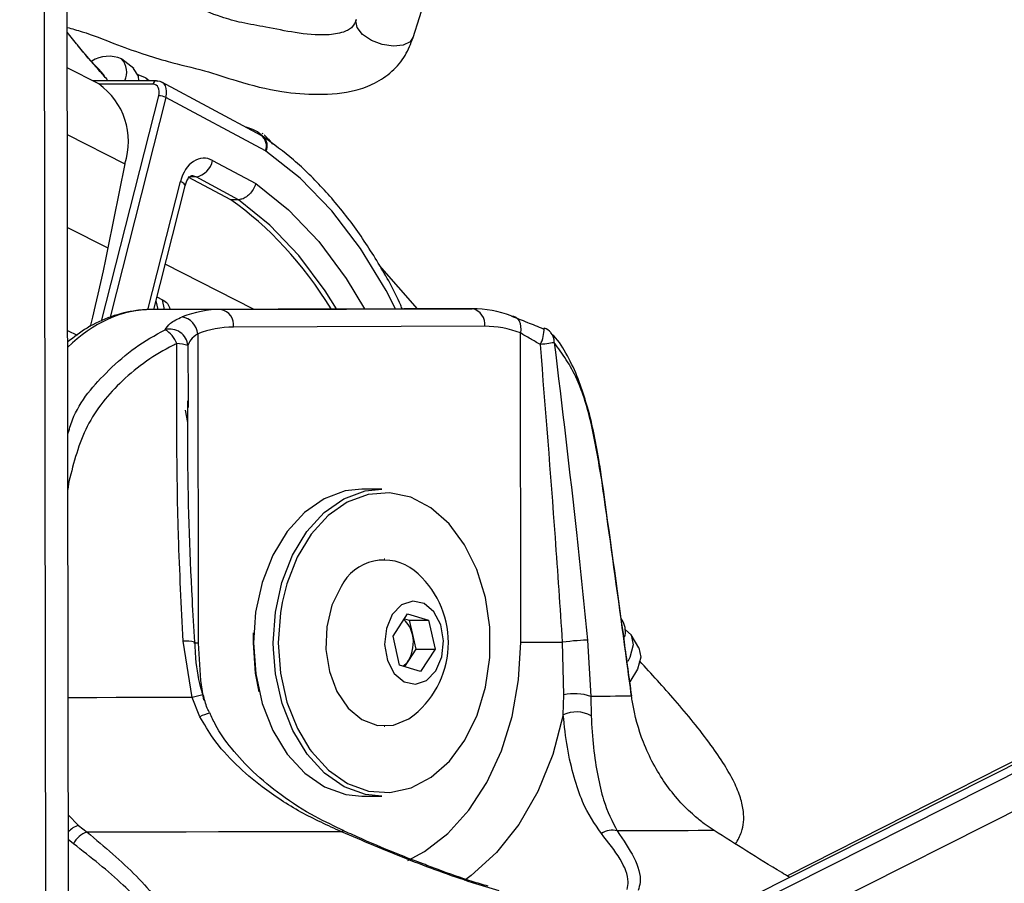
# Model space of a CAD drawing. Header units: millimetres. Extents: x 59675 to 443956, y 27057 to 412240.
# Tile 19 of 67: x 167905 to 170711, y 145523 to 147983. Entities that reach past the tile are written whole.
import ezdxf

# ---------------------------------------------------------------- set-up
doc = ezdxf.new("R2010")
doc.units = ezdxf.units.MM
doc.header["$LTSCALE"] = 50
doc.layers.add('COMPONENT_GEOMETRY', color=7, linetype='Continuous')
doc.styles.add('SLDTEXTSTYLE0', font='TXT', dxfattribs={"width": 0.75})
doc.dimstyles.new('SLDDIMSTYLE2', dxfattribs={"dimtxt": 2500, "dimasz": 165.1, "dimexe": 0, "dimexo": 0.0625, "dimgap": 625, "dimtad": 0, "dimtih": 1, "dimtoh": 1, "dimdec": 0, "dimrnd": 1e-09, "dimzin": 12, "dimdsep": 46, "dimtxsty": 'SLDTEXTSTYLE0', "dimsah": 1, "dimcen": 0.09, "dimadec": 0, "dimazin": 3, "dimtfac": 1, "dimtdec": 0, "dimtofl": 0, "dimtmove": 0, "dimatfit": 3, "dimfxl": 1, "dimfrac": 2, "dimtolj": 1, "dimtzin": 12, "dimarcsym": 0})

# ---------------------------------------------------------------- blocks, each defined once
blk = doc.blocks.new('_D_5')
at = {"layer": 'COMPONENT_GEOMETRY', "color": 7}
for p, q in [((239589.9, 151445.9), (257678.1, 151445.9)), ((257519.3, 151445.9), (257519.3, 99886.2)), ((252517.6, 99378.4), (251755.9, 99378.4)), ((251755.9, 99378.4), (251755.9, 95409.7)), ((262521.1, 99378.4), (263282.8, 99378.4)), ((263282.8, 99378.4), (263282.8, 95409.7)), ((251755.9, 95409.7), (252517.6, 95409.7)), ((263282.8, 95409.7), (262521.1, 95409.7)), ((257519.3, 40109.5), (257519.3, 91669.2)), ((98713.2, 40109.5), (257678.1, 40109.5))]:
    blk.add_line(p, q, dxfattribs=at)
for points in [[(257519.3, 151445.9), (257493.9, 151280.8), (257544.7, 151280.8)], [(257519.3, 40109.5), (257544.7, 40274.6), (257493.9, 40274.6)]]:
    blk.add_solid(points, dxfattribs=at)
at = {"layer": 'COMPONENT_GEOMETRY', "color": 7, "char_height": 2500, "attachment_point": 1, "style": 'SLDTEXTSTYLE0'}
for s, insert in [('7\'3.67"', (252517.6, 98632.3)), ('2227', (253824.9, 94891.9))]:
    blk.add_mtext(s, dxfattribs=dict(at, insert=insert))

msp = doc.modelspace()

# ---------------------------------------------------------------- linework, layer by layer
at = {"color": 7, "linetype": 'Continuous', "lineweight": 25}
for p, q in [((182838.83, 151961.06), (169993.39, 145486.86)), ((182758.41, 151961.8), (170092.54, 145544)), ((168043.95, 145262.33), (168035.23, 151725.21)), ((169026.1, 147931.86), (169079.14, 148100.3)), ((168040.36, 147947.44), (168040.34, 147960.64)), ((168067.36, 147913.77), (168040.32, 147947.48)), ((168230.24, 147843.35), (168196.12, 147870.24)), ((168130.33, 147799.69), (168040.46, 147845.32)), ((168294.88, 147808.88), (168112.24, 147808.88)), ((168273.97, 147808.88), (168264.36, 147816.45)), ((168593.5, 147653.19), (168309.75, 147805.21)), ((168605.25, 147609.11), (168321.86, 147760.93)), ((168599.7, 147649.4), (168593.5, 147653.19)), ((168598.51, 147657.19), (168595.62, 147658.83)), ((168601.45, 147654.49), (168618.55, 147637.17)), ((168626.71, 147628.48), (168613.73, 147643.26)), ((168204.39, 147572.54), (168156.11, 147332.69)), ((168454.9, 147581.8), (168577.67, 147516.03)), ((168407.63, 147535.05), (168385.3, 147534.33)), ((168506.27, 147469.6), (168385.3, 147534.33)), ((168528.85, 147470.11), (168407.63, 147535.05)), ((168286.99, 147157.49), (168376.41, 147509.78)), ((168528.85, 147470.11), (168506.27, 147469.6)), ((169038.81, 147159.41), (168930.38, 147282.84)), ((168296.14, 147193.55), (168312.35, 147185.32)), ((168999.85, 147159.41), (168283.94, 147157.48)), ((168478.71, 147157.48), (168283.94, 147157.48)), ((168333.76, 147157.62), (168333.56, 147158.57)), ((168478.71, 147157.48), (169194.61, 147159.41)), ((169194.61, 147159.41), (168999.85, 147159.41)), ((169230.03, 147109.41), (168514.13, 147107.48)), ((168412.49, 147088.09), (168413.67, 146207.21)), ((169332.91, 146209.68), (169331.73, 147090.56)), ((168385.3, 146897.11), (168385.43, 146877.93)), ((168936.93, 146645.95), (168880.36, 146645.95)), ((168945.06, 146445.95), (168944, 146445.95)), ((168969.03, 146226.91), (169010.24, 146290.95)), ((169001.11, 146276.76), (169014.92, 146272.49)), ((169010.24, 146290.95), (169070.07, 146272.49)), ((169014.92, 146272.49), (169070.07, 146272.49)), ((169014.92, 146272.49), (169024.22, 146231.24)), ((169070.07, 146272.49), (169088.68, 146189.99)), ((169624.77, 146267.95), (169619.05, 146277.51)), ((168396.83, 146052.19), (168370.84, 146212.37)), ((168571, 146207.64), (168571.63, 146236.13)), ((168987.63, 146144.4), (168969.03, 146226.91)), ((169024.22, 146231.24), (169033.53, 146189.99)), ((169455.36, 146059.6), (169452.15, 146209.87)), ((169522.89, 146215.47), (169532.09, 146055.24)), ((169669.32, 146193.35), (169647.04, 146230.65)), ((169033.53, 146189.99), (169012.92, 146157.96)), ((169033.53, 146189.99), (169088.68, 146189.99)), ((169088.68, 146189.99), (169047.46, 146125.94)), ((169012.92, 146157.96), (169001.45, 146140.14)), ((169047.46, 146125.94), (168987.63, 146144.4)), ((168418.7, 145997.48), (168396.83, 146052.19)), ((169454.08, 146003.18), (169455.36, 146059.6)), ((169532.09, 146055.24), (169533.33, 146000.48)), ((168944, 145970.95), (168945.06, 145970.95)), ((168880.36, 145770.95), (168936.93, 145770.95)), ((168072.81, 145688.02), (168097.27, 145668.6)), ((169883.76, 145673.41), (169855.62, 145692.82))]:
    msp.add_line(p, q, dxfattribs=at)
at = {"color": 8, "linetype": 'Continuous', "lineweight": 25}
for p, q in [((169895.89, 145304.98), (183097.48, 151958.69)), ((169911.99, 145421.07), (182887.07, 151960.62)), ((168045.06, 144426.49), (168035.23, 151725.21)), ((167980.94, 144306.59), (167971.37, 151409.81)), ((168040.35, 147947.45), (168040.33, 147960.64)), ((168284.89, 147798.95), (168131.77, 147798.95)), ((168138.31, 147124.04), (168301.28, 147766)), ((168321.86, 147760.93), (168163.15, 147135.7)), ((168040.71, 147655.64), (168204.39, 147572.54)), ((168596.87, 147651.32), (168582.43, 147663.43)), ((168270.52, 147156.57), (168363.31, 147522.09)), ((168041.07, 147391.1), (168156.11, 147332.69)), ((168571.55, 147158.26), (168319.65, 147286.15)), ((168293.28, 147182.3), (168298.39, 147157.52)), ((168318.07, 147157.58), (168312.35, 147185.32)), ((168041.46, 147097.93), (168068.66, 147084.13)), ((168384.18, 147054.66), (168385.3, 146897.11)), ((168384.36, 146835.94), (168377.2, 146870.7)), ((168042.04, 146668.22), (168045.31, 146667.71)), ((168045.31, 146667.71), (168042.08, 146644.76)), ((168627.86, 146189.65), (168627.57, 146207.62)), ((168043.33, 145718.37), (168072.81, 145688.02)), ((168058.13, 145635.89), (168043.42, 145647.61))]:
    msp.add_line(p, q, dxfattribs=at)
at = {"color": 8, "linetype": 'Continuous', "lineweight": 25, "flags": 128}
for points in [[(169025.08, 147932.24), (169018.01, 147919.87), (168998.08, 147909.81), (168969.97, 147907.08), (168938.12, 147911.93), (168907.33, 147923.78), (168882.21, 147940.68), (168866.77, 147960.16), (168863.11, 147979.23), (168864.97, 147982.49)], [(168975.56, 147159.34), (168949.04, 147211.19), (168876.42, 147331.08), (168794.38, 147438.16), (168704.07, 147530.96), (168606.72, 147608.21)], [(168376.41, 147509.78), (168376.5, 147510.24), (168375.78, 147512.79), (168373.27, 147515.69), (168369.06, 147518.82), (168363.31, 147522.09)], [(168577.67, 147516.03), (168671.06, 147441.04), (168757.32, 147350.58), (168835.18, 147245.98), (168887.41, 147159.1)], [(168807.51, 147158.89), (168775.42, 147210.62), (168700.88, 147311.06), (168618.28, 147397.99), (168528.85, 147470.11)], [(168652.76, 146322.99), (168647.78, 146293.71), (168641.71, 146207.64)], [(169011.31, 145588.45), (169058.72, 145613.69), (169125.41, 145664.97), (169185.22, 145731.06), (169236.53, 145810.19), (169277.93, 145900.17), (169308.28, 145998.56), (169326.79, 146102.68), (169332.91, 146209.68)], [(168413.67, 146207.21), (168403.22, 146207.18), (168400.83, 146207.17)], [(168413.67, 146207.21), (168420.08, 146100.24), (168428.56, 146044.31)], [(168641.71, 146207.64), (168648.02, 146121.6), (168666.44, 146039.11), (168696.22, 145963.56), (168731.91, 145903.84)], [(168396.83, 146052.19), (168343.41, 146052.09), (168289.44, 146051.99), (168234.97, 146051.9), (168180.03, 146051.8), (168124.69, 146051.71), (168068.96, 146051.62), (168042.87, 146051.58)], [(169454.08, 146003.18), (169424.12, 145889.89), (169381.66, 145784.88), (169327.82, 145690.89), (169263.99, 145610.36), (169191.85, 145545.39), (169172.27, 145531.48)]]:
    msp.add_lwpolyline(points, dxfattribs=at)
at = {"color": 7, "linetype": 'Continuous', "lineweight": 25, "flags": 128}
for points in [[(168244.97, 147808.88), (168243.5, 147822.13), (168229.23, 147844.11)], [(168271.65, 147808.88), (168263.3, 147817.26), (168242.48, 147825.67)], [(168294.88, 147808.88), (168296.6, 147808.68), (168298.63, 147807.91)], [(168582.43, 147663.43), (168569.6, 147670.26), (168550.33, 147676.32)], [(168156.11, 147332.69), (168149.4, 147299.91), (168142.47, 147267.11), (168135.32, 147234.29), (168127.96, 147201.46), (168120.38, 147168.63), (168112.58, 147135.78), (168105.92, 147108.45)], [(169305.54, 147138.84), (169312.27, 147137.92), (169318.38, 147135.17), (169323.64, 147130.71), (169327.86, 147124.7), (169330.87, 147117.38), (169332.54, 147109.03), (169332.83, 147099.98), (169331.73, 147090.56)], [(169397, 147102.69), (169399.12, 147104.24), (169399.65, 147104.2)], [(169428.31, 147062.93), (169425.53, 147062.47), (169421.98, 147061.92), (169417.73, 147061.28), (169412.84, 147060.58), (169407.41, 147059.83), (169401.53, 147059.03), (169395.29, 147058.2), (169388.82, 147057.36)], [(169563.51, 146671.79), (169564.22, 146672.72), (169564.29, 146673.25)], [(168880.36, 146645.95), (168832.93, 146640.78), (168772.37, 146618.43), (168716.22, 146579.29), (168666.8, 146524.97), (168626.11, 146457.7), (168595.84, 146380.21), (168577.21, 146295.7), (168571, 146207.62)], [(168627.57, 146207.62), (168633.78, 146295.7), (168652.41, 146380.21), (168682.68, 146457.7), (168723.37, 146524.97), (168772.79, 146579.29), (168828.94, 146618.43), (168889.5, 146640.78), (168936.93, 146645.95)], [(168731.91, 145903.84), (168736.15, 145898.04), (168784.59, 145845.22), (168839.55, 145807.28), (168898.79, 145785.75), (168959.89, 145781.54), (169020.33, 145794.8), (169077.65, 145824.99), (169129.49, 145870.89), (169173.74, 145930.6), (169208.59, 146001.69), (169232.59, 146081.24), (169244.79, 146166.01), (169244.68, 146252.51), (169232.26, 146337.2), (169208.02, 146416.62), (169172.99, 146487.52), (169128.58, 146547), (169076.61, 146592.62), (169019.21, 146622.5), (168958.74, 146635.44), (168897.66, 146630.89), (168838.48, 146609.05), (168783.61, 146570.81), (168735.32, 146517.74), (168695.57, 146452), (168665.98, 146376.29), (168652.76, 146322.99)], [(168820.86, 146368.31), (168794.97, 146314.99), (168780.21, 146253.78), (168777.68, 146189.19), (168787.56, 146126.04), (168809.12, 146069), (168840.76, 146022.3), (168880.14, 145989.41), (168924.33, 145972.76), (168970.07, 145973.6), (169013.94, 145991.84), (169029.39, 146003.06)], [(168966.75, 146288.38), (168949.85, 146248.69), (168944.98, 146202.87), (168952.87, 146157.9), (168972.33, 146120.63), (169000.4, 146096.72), (169032.8, 146089.83), (169064.6, 146100.99), (169090.95, 146128.52), (169107.85, 146168.21), (169112.73, 146214.03), (169104.83, 146259), (169085.37, 146296.27), (169057.31, 146320.17), (169024.91, 146327.07), (168993.11, 146315.9), (168966.75, 146288.38)], [(169631.09, 146245.06), (169647.09, 146230.57), (169652.95, 146202.47), (169643.35, 146166.45), (169637.73, 146155.08)], [(169332.91, 146209.68), (169345.2, 146209.71), (169359.01, 146209.74), (169373.99, 146209.77), (169389.74, 146209.8), (169405.84, 146209.82), (169421.89, 146209.84), (169437.46, 146209.86), (169452.15, 146209.87)], [(169522.89, 146215.47), (169518.04, 146215.49), (169511.29, 146215.27), (169502.94, 146214.79), (169493.38, 146214.1), (169483.04, 146213.21), (169472.4, 146212.18), (169461.95, 146211.05), (169452.15, 146209.87)], [(168587.61, 146068.69), (168577.31, 146121.6), (168571, 146207.64)], [(168571, 146207.62), (168577.46, 146119.56), (168596.3, 146035.15), (168626.79, 145957.84), (168667.65, 145890.78), (168717.22, 145836.73), (168773.47, 145797.89), (168834.1, 145775.87), (168880.36, 145770.95)], [(168936.93, 145770.95), (168890.67, 145775.87), (168830.04, 145797.89), (168773.78, 145836.73), (168724.22, 145890.78), (168683.35, 145957.84), (168652.87, 146035.15), (168634.03, 146119.56), (168627.86, 146189.65)], [(169669.32, 146193.35), (169669.36, 146193.27), (169674.89, 146166.76), (169665.82, 146132.78), (169643.91, 146096.64)], [(169648.61, 146055.99), (169639.58, 146055.9), (169628.95, 146055.81), (169616.72, 146055.72), (169602.91, 146055.63), (169587.53, 146055.53), (169570.59, 146055.44), (169552.11, 146055.34), (169532.09, 146055.24)], [(169648.61, 146055.99), (169649, 146056.87), (169648.99, 146057.09)], [(168821.89, 145669.95), (168737.12, 145669.77), (168650.36, 145669.59), (168561.77, 145669.42), (168471.52, 145669.25), (168379.77, 145669.08), (168286.7, 145668.92), (168192.48, 145668.76), (168097.27, 145668.6)], [(169883.76, 145673.41), (169863.19, 145673.25), (169838.53, 145673.09), (169809.82, 145672.93), (169777.13, 145672.76), (169740.5, 145672.59), (169700.02, 145672.42), (169655.75, 145672.24), (169607.78, 145672.06)]]:
    msp.add_lwpolyline(points, dxfattribs=at)
at = {"color": 7, "linetype": 'Continuous', "lineweight": 25}
for centre, radius, start, end in [((168158.74, 147787.24), 91.3, 66.48287, 122.17032), ((168154.38, 147833.26), 55.55, 333.96076, 42.7435), ((168014.36, 147636.23), 200.42, 341.47218, 54.64769), ((168299.27, 147713.49), 52.55, 64.52842, 87.80474), ((168597.72, 147595.15), 15.86, 55.44221, 61.65732), ((168396.75, 147593.32), 59.28, 280.58039, 348.79016), ((168480.3, 146848.07), 309.42, 90.29551, 111.31561), ((168358, 147082.43), 54.78, 5.92966, 79.66413), ((168469.86, 147113.67), 44.7, 352.05116, 78.58119), ((169185.76, 147115.59), 44.71, 352.05608, 78.57628), ((169194.67, 146850.28), 309.13, 68.98214, 90.01104), ((168515.61, 146823.72), 283.77, 90.29974, 111.31028), ((169230.11, 146826.11), 283.3, 68.97944, 90.01461), ((168332.76, 147049.88), 51.64, 5.30949, 104.85822), ((168282.09, 147034.87), 74.94, 19.62393, 60.03795), ((169382, 147057.42), 50, 42.97563, 69.33084), ((168354.27, 146974.47), 85.58, 69.54895, 91.06988), ((168943.69, 146306.05), 137.71, 51.5131, 153.11997), ((168860.74, 146208.45), 265.76, 309.38933, 50.61067), ((168951.07, 146217.42), 74.44, 10.69784, 49.54766), ((169567.47, 146240.29), 63.62, 345.03689, 25.76755), ((168928.28, 146208.53), 98.59, 329.14325, 13.31821), ((168962.59, 146189.43), 59.36, 305.94974, 327.99036), ((169486.35, 145927.46), 135.72, 70.3025, 103.19758), ((169490.93, 145920.44), 90.58, 62.09154, 114.00553), ((168115.44, 145607.09), 64.14, 106.45778, 153.31973), ((169592.78, 145622.89), 51.41, 73.03765, 125.8358)]:
    msp.add_arc(centre, radius, start, end, dxfattribs=at)
at = {"color": 8, "linetype": 'Continuous', "lineweight": 25}
for centre, radius, start, end in [((168295.92, 147797.84), 11.09, 95.39592, 174.26656), ((168570.23, 147623.38), 37.82, 337.83816, 52.01204), ((168575.29, 147624.06), 35.2, 333.24925, 46.0657), ((169293.62, 147104.03), 106.03, 333.88722, 0.09186), ((169390.45, 147066), 37.98, 355.36887, 41.61088), ((168381.32, 146144.26), 68.92, 71.52502, 98.74461), ((168534.61, 145571.56), 499.99, 102.4298, 105.9967), ((168477.43, 145881.58), 129.93, 104.06621, 116.87035), ((168091.24, 145625.9), 64.8, 106.51939, 137.58912), ((168827.62, 145663.93), 8.31, 74.93128, 133.56292)]:
    msp.add_arc(centre, radius, start, end, dxfattribs=at)
at = {"color": 7, "linetype": 'Continuous', "lineweight": 25}
for centre, major_axis, ratio, start_param, end_param in [((168276.53, 147766), (15.84, 31.21), 0.6654379, 5.038116, 6.6089123), ((168286.51, 147760.93), (22.93, 44.44), 0.6642194, 5.0425883, 6.6133846), ((168429.86, 147488.26), (-0.03, 100.03), 0.7069644, 5.9208587, 7.5087983), ((168190.52, 146392.91), (-106.12, 1197.82), 0.6875645, 5.3437902, 5.7649684)]:
    msp.add_ellipse(centre, major_axis=major_axis, ratio=ratio, start_param=start_param, end_param=end_param, dxfattribs=at)
at = {"color": 8, "linetype": 'Continuous', "lineweight": 25}
for centre, major_axis, ratio, start_param, end_param in [((168394.51, 147488.26), (1.51, 50.03), 0.6989931, 5.9420196, 6.320485), ((168283.21, 146557.48), (3.09, 600), 0.7070925, 0.0055371, 0.6133301)]:
    msp.add_ellipse(centre, major_axis=major_axis, ratio=ratio, start_param=start_param, end_param=end_param, dxfattribs=at)
at = {"color": 7, "linetype": 'Continuous', "lineweight": 25}
for points, knots in [([(168863.98, 147982.94), (168861.12, 147975.61), (168856.99, 147965.03), (168842.59, 147953.67), (168820.02, 147943.62), (168767.99, 147936.28), (168692.45, 147944), (168611.26, 147961.22), (168540.75, 147972.71), (168469.96, 147992.11), (168385.93, 148027.58), (168278.73, 148066.63), (168164.71, 148100.1), (168086.01, 148127.11), (168046.57, 148134.43), (168040.07, 148135.64)], [0, 0, 0, 0, 0.0454236, 0.0655269, 0.0878549, 0.1442874, 0.2461744, 0.3398868, 0.4171833, 0.4853127, 0.5847469, 0.725048, 0.8589206, 0.9767415, 1, 1, 1, 1]), ([(168040.31, 147960.64), (168054.56, 147956.8), (168099.69, 147944.63), (168170.39, 147915.7), (168251.27, 147886.53), (168337.88, 147859.73), (168429.13, 147839.82), (168534.73, 147803.68), (168642.99, 147776.14), (168756.65, 147767.65), (168847.64, 147774.35), (168918.67, 147800.41), (168967.59, 147833.83), (169005.36, 147878.66), (169019.32, 147914.46), (169026.1, 147931.86)], [0, 0, 0, 0, 0.0413981, 0.1311191, 0.2123581, 0.2810814, 0.3771917, 0.4650572, 0.584124, 0.678152, 0.7772964, 0.8311117, 0.8883322, 0.9457265, 1, 1, 1, 1]), ([(168147.09, 147823.17), (168122.03, 147850.19), (168093.46, 147881), (168070.22, 147910.18), (168067.36, 147913.77)], [0, 0, 0, 0, 0.8769653, 1, 1, 1, 1]), ([(168996.14, 147156.86), (168994.36, 147161.12), (168974.59, 147208.33), (168927.72, 147290.56), (168855.63, 147401.19), (168774.31, 147499.33), (168689.11, 147583.43), (168628.51, 147628.15), (168599.7, 147649.4)], [0, 0, 0, 0, 0.0198412, 0.2197093, 0.4196191, 0.6194717, 0.8191486, 1, 1, 1, 1]), ([(168376.41, 147509.78), (168377.56, 147513.55), (168380.27, 147522.43), (168386.49, 147532.48), (168392.64, 147537.84), (168394.3, 147538.39), (168394.67, 147538.18), (168394.79, 147538.11)], [0, 0, 0, 0, 0.1650382, 0.3885079, 0.6150111, 0.8707237, 1, 1, 1, 1]), ([(168577.67, 147516.03), (168577.57, 147515.71), (168576.58, 147512.58), (168573.34, 147504.31), (168565.77, 147491.86), (168554.26, 147480.04), (168541.29, 147471.9), (168533, 147470.71), (168528.85, 147470.11)], [0, 0, 0, 0, 0.0134179, 0.1324049, 0.3495192, 0.5664418, 0.7832162, 1, 1, 1, 1]), ([(168312.35, 147185.32), (168317.4, 147181.84), (168328.41, 147174.24), (168331.37, 147164.01), (168332.97, 147158.47)], [0, 0, 0, 0, 0.4579124, 1, 1, 1, 1]), ([(168283.81, 147157.48), (168268.45, 147156.85), (168228.38, 147155.18), (168164.81, 147138.85), (168098.19, 147108.78), (168059.59, 147078.59), (168041.52, 147064.45)], [0, 0, 0, 0, 0.1772447, 0.4623981, 0.7482188, 1, 1, 1, 1]), ([(168319.52, 147099.8), (168323.53, 147106.07), (168332.21, 147119.67), (168355.37, 147130.49), (168367.83, 147136.32)], [0, 0, 0, 0, 0.4619118, 1, 1, 1, 1]), ([(169305.54, 147138.84), (169320.29, 147133.09), (169347.68, 147122.4), (169381.42, 147108.92), (169397, 147102.69)], [0, 0, 0, 0, 0.5381401, 1, 1, 1, 1]), ([(168412.49, 147088.09), (168404.93, 147082.7), (168390.67, 147072.55), (168386.25, 147060.38), (168384.18, 147054.66)], [0, 0, 0, 0, 0.530541, 1, 1, 1, 1]), ([(169388.82, 147057.36), (169379.03, 147063.05), (169358.17, 147075.15), (169340.89, 147085.22), (169331.73, 147090.56)], [0, 0, 0, 0, 0.4694555, 1, 1, 1, 1]), ([(169518.6, 146893.73), (169511.54, 146916.25), (169496.32, 146964.86), (169465.91, 147027.29), (169439.83, 147070.67), (169421.01, 147087.78), (169418, 147090.53)], [0, 0, 0, 0, 0.2779545, 0.5999562, 0.9358548, 1, 1, 1, 1]), ([(168352.68, 147060.04), (168348.93, 147058.25), (168293.43, 147031.64), (168197.2, 146964.13), (168087.01, 146830.28), (168059.19, 146721.83), (168045.31, 146667.71)], [0, 0, 0, 0, 0.02504771, 0.37152705, 0.68633855, 1, 1, 1, 1]), ([(168370.84, 146212.37), (168365.85, 146311.79), (168351.67, 146594.46), (168352.28, 146876.93), (168352.68, 147060.04)], [0, 0, 0, 0, 0.3517241, 1, 1, 1, 1]), ([(169452.15, 146209.87), (169445.44, 146309.27), (169426.35, 146591.84), (169403.58, 146874.28), (169388.82, 147057.36)], [0, 0, 0, 0, 0.3517978, 1, 1, 1, 1]), ([(169563.51, 146671.79), (169554.53, 146725.68), (169536.51, 146833.67), (169493.71, 146973.21), (169451.27, 147031.43), (169428.31, 147062.93)], [0, 0, 0, 0, 0.3137569, 0.628664, 1, 1, 1, 1]), ([(169428.31, 147062.93), (169450.39, 146879.88), (169484.47, 146597.51), (169512.89, 146314.88), (169522.89, 146215.47)], [0, 0, 0, 0, 0.6482786, 1, 1, 1, 1]), ([(168403.64, 146209.71), (168401.37, 146250.08), (168391.01, 146434.58), (168383.01, 146663.92), (168384.28, 146852.5), (168384.58, 146897.09)], [0, 0, 0, 0, 0.17618313, 0.80519808, 1, 1, 1, 1]), ([(169563.97, 146672.98), (169561.25, 146692.33), (169554.52, 146740.14), (169539.88, 146812.45), (169527.67, 146867.05), (169519.25, 146891.82), (169518.6, 146893.73)], [0, 0, 0, 0, 0.2422921, 0.59836, 0.9691255, 1, 1, 1, 1]), ([(169648.61, 146055.99), (169644.21, 146088.67), (169622.19, 146252.04), (169593.86, 146457.31), (169569.44, 146629.9), (169563.51, 146671.79)], [0, 0, 0, 0, 0.1591861, 0.7959428, 1, 1, 1, 1]), ([(169648.99, 146057.09), (169642.1, 146108.4), (169614.53, 146313.79), (169585.82, 146519.17), (169564.29, 146673.25)], [0, 0, 0, 0, 0.24984078, 1, 1, 1, 1]), ([(168427.25, 146059.93), (168426.42, 146062.66), (168416.19, 146096.62), (168406.91, 146147), (168405.3, 146194.56), (168404.79, 146209.72)], [0, 0, 0, 0, 0.0562533, 0.6991443, 1, 1, 1, 1]), ([(169945.04, 145635.32), (169951.44, 145646.19), (169967.28, 145673.04), (169970.33, 145720.45), (169960.01, 145767.3), (169941.13, 145812.78), (169911.82, 145863.89), (169855.89, 145944.77), (169773.62, 146044.84), (169705.3, 146119.44), (169671.56, 146156.27)], [0, 0, 0, 0, 0.0708967, 0.1752078, 0.2432059, 0.3175446, 0.4017766, 0.502544, 0.7543562, 1, 1, 1, 1]), ([(168446.28, 146007.78), (168443.94, 146012.51), (168435.75, 146029.14), (168431.56, 146047.31), (168428.57, 146060.31)], [0, 0, 0, 0, 0.2848936, 1, 1, 1, 1]), ([(169855.62, 145692.82), (169846.2, 145700.22), (169806.5, 145731.42), (169742.07, 145803), (169680.41, 145917.04), (169655.9, 146006.14), (169649.43, 146050.39), (169648.61, 146055.99)], [0, 0, 0, 0, 0.0954736, 0.402356, 0.7012537, 0.9621799, 1, 1, 1, 1]), ([(168821.89, 145669.95), (168783.01, 145687.61), (168704.53, 145723.25), (168603.83, 145788.91), (168520.31, 145859.94), (168459.59, 145926.84), (168430.81, 145976.57), (168418.7, 145997.48)], [0, 0, 0, 0, 0.2453765, 0.4952957, 0.6781, 0.8646093, 1, 1, 1, 1]), ([(168829.95, 145672.43), (168802.24, 145685.31), (168740.15, 145714.17), (168652.53, 145770.66), (168572.11, 145836.06), (168509.84, 145903.6), (168468.09, 145960.53), (168452.28, 145996.9), (168447.33, 146008.28)], [0, 0, 0, 0, 0.1806314, 0.4047686, 0.6016339, 0.7757614, 0.9298174, 1, 1, 1, 1]), ([(169562.68, 145664.57), (169543.58, 145692.52), (169513.4, 145736.68), (169484.28, 145824.25), (169464.46, 145905.11), (169457.46, 145971.32), (169454.08, 146003.18)], [0, 0, 0, 0, 0.3671245, 0.5800787, 0.7979731, 1, 1, 1, 1]), ([(169533.33, 146000.48), (169535.23, 145969.56), (169539.15, 145906.03), (169552.06, 145827.63), (169571.3, 145742.86), (169593.75, 145699.29), (169607.78, 145672.06)], [0, 0, 0, 0, 0.2023978, 0.4159294, 0.6350248, 1, 1, 1, 1]), ([(168097.27, 145668.6), (168146.49, 145627.32), (168244.79, 145544.87), (168341.94, 145420.45), (168382.73, 145320.68), (168381.58, 145249.26), (168358.9, 145193.66), (168300.54, 145140.88), (168225.19, 145111.96), (168178.81, 145101.19), (168172.87, 145099.81)], [0, 0, 0, 0, 0.2107811, 0.4209984, 0.5922774, 0.6791914, 0.7658721, 0.8745717, 0.983931, 1, 1, 1, 1]), ([(169271.3, 145501.33), (169245.95, 145509), (169156.8, 145535.97), (169003.61, 145592.29), (168883.06, 145643.81), (168821.89, 145669.95)], [0, 0, 0, 0, 0.1637214, 0.5756299, 1, 1, 1, 1]), ([(169054.9, 145578.23), (169034.13, 145586.11), (168974.28, 145608.81), (168899.42, 145640.59), (168846.33, 145664.45), (168829.75, 145671.9)], [0, 0, 0, 0, 0.2676686, 0.7713113, 1, 1, 1, 1]), ([(169636.32, 145505.51), (169637.57, 145512.78), (169642.04, 145538.6), (169620.32, 145591.86), (169582.08, 145640.1), (169562.68, 145664.57)], [0, 0, 0, 0, 0.1618713, 0.5749168, 1, 1, 1, 1]), ([(169607.78, 145672.06), (169625.29, 145646.48), (169660.72, 145594.73), (169677.73, 145537.89), (169669.72, 145510.14), (169667.48, 145502.39)], [0, 0, 0, 0, 0.4134707, 0.8362824, 1, 1, 1, 1]), ([(170099.03, 145540.1), (170091.46, 145544.64), (170014, 145591.06), (169945.53, 145634.35), (169883.76, 145673.41)], [0, 0, 0, 0, 0.0977374, 1, 1, 1, 1]), ([(168159.29, 145105.05), (168164.92, 145106.37), (168208.75, 145116.58), (168279.92, 145144), (168332.85, 145193.48), (168351.82, 145245.34), (168349.14, 145312.19), (168304.89, 145405.11), (168205.3, 145520.66), (168107.59, 145597.16), (168058.13, 145635.89)], [0, 0, 0, 0, 0.0156927, 0.1221668, 0.2283981, 0.3128209, 0.4004608, 0.5725393, 0.7836071, 1, 1, 1, 1]), ([(169240.4, 145514.66), (169225.21, 145519.14), (169177.14, 145533.31), (169114.65, 145555), (169068.92, 145572.78), (169054.9, 145578.23)], [0, 0, 0, 0, 0.2427829, 0.7678848, 1, 1, 1, 1])]:
    msp.add_open_spline(points, degree=3, knots=knots, dxfattribs=at)
at = {"color": 8, "linetype": 'Continuous', "lineweight": 25}
for points, knots in [([(168155.2, 147811.74), (168147.01, 147820.73), (168118.42, 147852.13), (168087.83, 147886.6), (168068.88, 147911.52), (168067.23, 147913.69)], [0, 0, 0, 0, 0.2682974, 0.9363334, 1, 1, 1, 1]), ([(168041.87, 146800.31), (168046, 146814.72), (168066.56, 146886.52), (168140.4, 146969.56), (168233.09, 147051.99), (168290.45, 147083.72), (168319.52, 147099.8)], [0, 0, 0, 0, 0.1037046, 0.5168694, 0.7551915, 1, 1, 1, 1])]:
    msp.add_open_spline(points, degree=3, knots=knots, dxfattribs=at)

# ---------------------------------------------------------------- dimensions: what is measured, and where the dimension line sits
at = {"layer": 'COMPONENT_GEOMETRY', "color": 7}
dim = msp.add_linear_dim(base=(257519.32, 40109.55), p1=(239526.37, 151445.89), p2=(98649.72, 40109.55), angle=90, dimstyle='SLDDIMSTYLE2', dxfattribs=at)
dim.commit()
dim.dimension.update_dxf_attribs({"geometry": '_D_5', "text_midpoint": (257519.32, 95777.72), "dimtype": 160})

doc.saveas('drawing.dxf')
